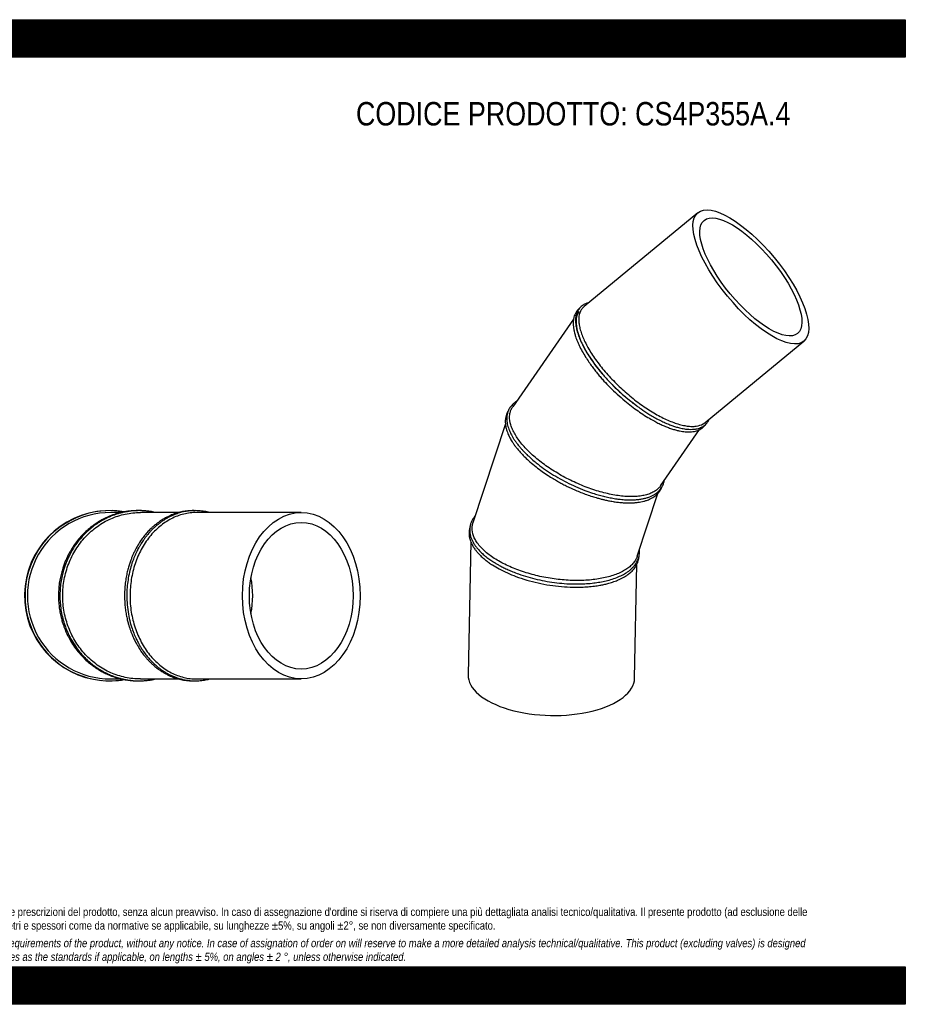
# Model space of a CAD drawing. Header units: millimetres. Extents: x 0 to 2970, y 0 to 2100.
# Tile 2 of 2: x 1082 to 2970, y 0 to 2100. Entities that reach past the tile are written whole.
import ezdxf

# ---------------------------------------------------------------- set-up
doc = ezdxf.new("R2010")
doc.units = ezdxf.units.MM
doc.header["$LTSCALE"] = 10
doc.layers.add('Default', color=7, linetype='Continuous')
doc.layers.add('TUBO_X_GOMITO_45', color=7, linetype='Continuous')

# ---------------------------------------------------------------- blocks, each defined once
blk = doc.blocks.new('SE1')
at = {"layer": 'TUBO_X_GOMITO_45', "color": 7, "linetype": 'Continuous'}
for p, q in [((2527.8, 1688.3), (2285.4, 1488.3)), ((2262.9, 1461.3), (2133.2, 1274.1)), ((2543.1, 1240.7), (2753.7, 1414.5)), ((2117.6, 1238.3), (2048.5, 1027.2)), ((2448.4, 1105.8), (2531.6, 1225.9)), ((2398.7, 955.8), (2442.4, 1089.3)), ((2043.9, 986.4), (2038.1, 702.8)), ((2393, 695.5), (2398, 939))]:
    blk.add_line(p, q, dxfattribs=at)
for major_axis in [(113, -136.9), (-99.5, 120.6)]:
    blk.add_ellipse((2640.8, 1551.4), major_axis=major_axis, ratio=0.364105, dxfattribs=at)
for centre, major_axis, ratio, start_param, end_param in [((2408.5, 1359.7), (131.7, -121.1), 0.397048, 3.196446, 4.985451), ((2215.5, 699.2), (-177.5, 3.6), 0.46865, 0, 3.141593)]:
    blk.add_ellipse(centre, major_axis=major_axis, ratio=ratio, start_param=start_param, end_param=end_param, dxfattribs=at)
for points, knots in [([(2295.2, 1496.4), (2294.3, 1496.2), (2291.3, 1495.4), (2286.4, 1493.4), (2281.3, 1490.3), (2277.2, 1486.6), (2273.7, 1482.4), (2270.5, 1476.9), (2268.1, 1469.7), (2267, 1461.2), (2267.2, 1452), (2268.7, 1442.1), (2271.4, 1431.6), (2275.3, 1420.7), (2280.3, 1409.5), (2286.7, 1397.1), (2295.2, 1382.9), (2305.5, 1367.8), (2317.8, 1351.8), (2332.4, 1334.8), (2349.5, 1317.1), (2367.9, 1300), (2387.1, 1284), (2405.7, 1270.3), (2421.1, 1260.1), (2433.2, 1252.9), (2443.2, 1247.4), (2453.4, 1242.4), (2463.2, 1238), (2472.1, 1234.6), (2480.5, 1231.7), (2489.6, 1229.2), (2499.3, 1227.2), (2508.5, 1226.2), (2515.5, 1226.2), (2520.6, 1226.6), (2524.9, 1227.2), (2529.3, 1228.2), (2533.4, 1229.7), (2536.7, 1231.2), (2539.5, 1232.8), (2542.4, 1234.9), (2546.3, 1238.3), (2548.3, 1241.1), (2549.6, 1243.1)], [0.4465778, 0.4465778, 0.4465778, 0.4465778, 0.4512539, 0.4634166, 0.4757159, 0.4863071, 0.4961284, 0.5082363, 0.5235597, 0.5388486, 0.553433, 0.5678379, 0.5835235, 0.5984715, 0.6116424, 0.6267082, 0.6451322, 0.6631573, 0.6808304, 0.7020839, 0.7241469, 0.746209, 0.7682729, 0.7903414, 0.8090971, 0.8201458, 0.8315213, 0.8434181, 0.8556766, 0.8664935, 0.8759894, 0.8872783, 0.9019905, 0.9158903, 0.9275436, 0.9346026, 0.9409948, 0.949627, 0.9587131, 0.9651388, 0.9702875, 0.9769399, 0.9870097, 1, 1, 1, 1]), ([(2274.2, 1483), (2273.3, 1482.2), (2271.2, 1480.1), (2268.1, 1476.1), (2265.5, 1471.1), (2263.8, 1466.2), (2262.9, 1462.1), (2262.4, 1458.5), (2262.1, 1454.5), (2262.2, 1449.1), (2262.8, 1442.5), (2264, 1435.7), (2265.4, 1430.4), (2266.6, 1426.1), (2268.3, 1421.1), (2270.9, 1414.2), (2275.3, 1404.1), (2278.9, 1397.2), (2281.4, 1392.6)], [0.8541825, 0.8541825, 0.8541825, 0.8541825, 0.8614181, 0.8720145, 0.8839862, 0.8944289, 0.9008482, 0.9067829, 0.9135329, 0.921206, 0.9332915, 0.9444358, 0.9512142, 0.9560305, 0.9624402, 0.9715463, 0.9844995, 1, 1, 1, 1]), ([(2285.4, 1488.3), (2284.8, 1487.8), (2284.3, 1487.4), (2282.1, 1485.2), (2280.6, 1483.4), (2276.8, 1477.4), (2275.2, 1472.6), (2274.1, 1464.4), (2274, 1461.5), (2274.1, 1455.4), (2274.5, 1452.2), (2275.6, 1445.5), (2276.3, 1442.1), (2278.3, 1434.9), (2279.5, 1431.2), (2282.4, 1423.7), (2284, 1419.8), (2287.7, 1411.9), (2289.7, 1407.8), (2294.2, 1399.6), (2296.7, 1395.4), (2301.9, 1386.9), (2304.8, 1382.6), (2310.7, 1374), (2313.9, 1369.7), (2320.5, 1361), (2324, 1356.7), (2334.8, 1343.8), (2342.6, 1335.3), (2354.9, 1322.9), (2359.1, 1318.8), (2367.6, 1310.8), (2372, 1306.9), (2380.8, 1299.3), (2385.3, 1295.6), (2394.2, 1288.4), (2398.7, 1285), (2407.7, 1278.4), (2412.3, 1275.2), (2421.4, 1269.1), (2426, 1266.1), (2435.1, 1260.6), (2439.6, 1258), (2448.5, 1253.1), (2453, 1250.9), (2466, 1244.7), (2474.5, 1241.3), (2486.5, 1237.4), (2490.4, 1236.3), (2498, 1234.5), (2501.6, 1233.8), (2508.6, 1232.9), (2512, 1232.6), (2518.3, 1232.6), (2521.3, 1232.7), (2529.8, 1233.9), (2534.8, 1235.4), (2540.5, 1238.7), (2541.8, 1239.7), (2543.1, 1240.7)], [0.448394, 0.448394, 0.448394, 0.448394, 0.453125, 0.453125, 0.46875, 0.46875, 0.5, 0.5, 0.515625, 0.515625, 0.53125, 0.53125, 0.546875, 0.546875, 0.5625, 0.5625, 0.578125, 0.578125, 0.59375, 0.59375, 0.609375, 0.609375, 0.625, 0.625, 0.640625, 0.640625, 0.65625, 0.65625, 0.6875, 0.6875, 0.703125, 0.703125, 0.71875, 0.71875, 0.734375, 0.734375, 0.75, 0.75, 0.765625, 0.765625, 0.78125, 0.78125, 0.796875, 0.796875, 0.8125, 0.8125, 0.84375, 0.84375, 0.859375, 0.859375, 0.875, 0.875, 0.890625, 0.890625, 0.90625, 0.90625, 0.9375, 0.9375, 0.9484121, 0.9484121, 0.9484121, 0.9484121]), ([(2281.4, 1392.6), (2283.9, 1388.2), (2287.9, 1381.3), (2295.3, 1370), (2301.9, 1360.8), (2308.4, 1352.3), (2314.5, 1344.6), (2321, 1336.9), (2329.6, 1327.3), (2341.1, 1315.2), (2356, 1300.9), (2371.4, 1287.4), (2386.2, 1275.6), (2400.4, 1265.2), (2414.2, 1256), (2426.9, 1248.3), (2437.9, 1242.2), (2447.4, 1237.5), (2456.4, 1233.4), (2465.3, 1229.9), (2474, 1226.8), (2481.8, 1224.6), (2489, 1222.9), (2495.2, 1221.8), (2500.5, 1221.2), (2504.8, 1220.9), (2509.2, 1220.8), (2514.5, 1221), (2520.2, 1221.8), (2525.3, 1223.1), (2530, 1224.9), (2534.6, 1227.4), (2538.9, 1230.6), (2541.7, 1233.6), (2543, 1235.3), (2543.3, 1235.7)], [0, 0, 0, 0, 0.0148247, 0.0278337, 0.0390269, 0.0484036, 0.0576801, 0.0666955, 0.0758694, 0.0925618, 0.1113527, 0.1301447, 0.1467849, 0.1620764, 0.1778132, 0.1932321, 0.2053473, 0.2155498, 0.2263186, 0.2372917, 0.2478504, 0.2589197, 0.2676749, 0.2768517, 0.284804, 0.290867, 0.2960475, 0.3054019, 0.3161967, 0.3251503, 0.3338598, 0.3440957, 0.3549987, 0.3654197, 0.3680763, 0.3680763, 0.3680763, 0.3680763]), ([(2141.4, 1286.1), (2141.1, 1286), (2138.8, 1284.5), (2135.2, 1281.7), (2131.2, 1277.8), (2128.4, 1274.4), (2126.1, 1270.9), (2124.3, 1267.4), (2122.8, 1263.7), (2121.6, 1259.5), (2120.8, 1254.9), (2120.4, 1249.9), (2120.6, 1245.2), (2121.2, 1240.6), (2122.2, 1235.3), (2123.8, 1229.7), (2125.9, 1224.2), (2128.1, 1219.1), (2130.6, 1214.3), (2133.5, 1209.1), (2137.1, 1203.3), (2141.3, 1197.4), (2145.8, 1191.7), (2150, 1186.6), (2154.2, 1181.9), (2159, 1176.8), (2165.6, 1170.2), (2173.9, 1162.7), (2185, 1153.3), (2198.9, 1142.8), (2215.9, 1131.4), (2234, 1120.7), (2252.8, 1110.8), (2272.1, 1101.9), (2290.2, 1094.7), (2305.6, 1089.5), (2318.1, 1085.8), (2329.4, 1082.8), (2340.9, 1080.3), (2351.9, 1078.4), (2361.3, 1077.1), (2368.7, 1076.4), (2375.1, 1076), (2382.1, 1075.8), (2390.5, 1075.8), (2399.5, 1076.5), (2407.9, 1077.6), (2415.3, 1079.2), (2422.1, 1081.2), (2428.4, 1083.7), (2433.9, 1086.4), (2438.6, 1089.4), (2442.8, 1092.7), (2446.7, 1096.6), (2450, 1100.9), (2452.6, 1105.4), (2454.7, 1110.2), (2455.7, 1114.1), (2456.2, 1116.5), (2456.3, 1117.1)], [0.3392637, 0.3392637, 0.3392637, 0.3392637, 0.3406947, 0.3528221, 0.3623724, 0.3697693, 0.3766992, 0.384201, 0.3912889, 0.3985387, 0.4074164, 0.4164114, 0.4236951, 0.4308282, 0.4394104, 0.4487123, 0.4573412, 0.4646238, 0.4715192, 0.4791624, 0.487663, 0.4967941, 0.5052131, 0.5125702, 0.5186526, 0.525702, 0.535175, 0.5472761, 0.5590552, 0.5774443, 0.5960915, 0.614735, 0.633377, 0.6520196, 0.6706645, 0.6855286, 0.6962031, 0.7071796, 0.7186977, 0.7304813, 0.7410971, 0.7482054, 0.7544115, 0.7622354, 0.7717772, 0.7841416, 0.7953355, 0.8049868, 0.814833, 0.8258016, 0.8355439, 0.8440045, 0.8531011, 0.8628976, 0.872868, 0.8820131, 0.8909968, 0.9007419, 0.9037878, 0.9037878, 0.9037878, 0.9037878]), ([(2123.5, 1265.3), (2122.7, 1264), (2121.1, 1261.1), (2119.1, 1256), (2117.8, 1250.5), (2117.2, 1244.5), (2117.4, 1237.1), (2119.1, 1228), (2122.4, 1218.1), (2126.8, 1208.7), (2131.5, 1200.6), (2136.2, 1193.7), (2140.8, 1187.5), (2146, 1181.2), (2152.3, 1174.1), (2159.9, 1166.2), (2170.6, 1156.3), (2178, 1150.2), (2182.9, 1146.3)], [0.8130422, 0.8130422, 0.8130422, 0.8130422, 0.8211681, 0.8313486, 0.8418813, 0.851381, 0.8626899, 0.8789738, 0.8946787, 0.9087721, 0.9213337, 0.9302278, 0.9391845, 0.9483873, 0.95791, 0.9696851, 0.9837144, 1, 1, 1, 1]), ([(2448.4, 1105.8), (2447.2, 1104), (2445.8, 1102.3), (2442.3, 1098.8), (2440.2, 1097), (2435.5, 1093.8), (2432.9, 1092.3), (2427.2, 1089.6), (2424.1, 1088.4), (2417.5, 1086.4), (2414, 1085.5), (2406.6, 1084.2), (2402.7, 1083.6), (2390.5, 1082.6), (2381.7, 1082.6), (2367.7, 1083.7), (2362.9, 1084.2), (2353.1, 1085.6), (2348.1, 1086.4), (2337.9, 1088.5), (2332.8, 1089.7), (2322.4, 1092.4), (2317.1, 1093.8), (2306.6, 1097.1), (2301.3, 1098.9), (2290.7, 1102.7), (2285.3, 1104.8), (2274.6, 1109.3), (2269.3, 1111.6), (2258.7, 1116.5), (2253.4, 1119.1), (2243.1, 1124.5), (2238, 1127.3), (2227.9, 1133.2), (2223, 1136.2), (2208.5, 1145.4), (2199.4, 1151.9), (2186.6, 1162), (2182.5, 1165.4), (2174.6, 1172.3), (2170.9, 1175.8), (2163.8, 1182.8), (2160.4, 1186.3), (2154.2, 1193.3), (2151.3, 1196.7), (2145.9, 1203.7), (2143.5, 1207.1), (2139.1, 1214), (2137.1, 1217.4), (2133.6, 1224.2), (2132.1, 1227.5), (2129.6, 1234), (2128.7, 1237.2), (2126.6, 1246.5), (2126.2, 1252.4), (2127.3, 1260.6), (2127.9, 1263.2), (2129.7, 1268.2), (2130.9, 1270.6), (2132.6, 1273.3), (2132.9, 1273.7), (2133.1, 1274.1)], [0.0342738, 0.0342738, 0.0342738, 0.0342738, 0.046875, 0.046875, 0.0625, 0.0625, 0.078125, 0.078125, 0.09375, 0.09375, 0.109375, 0.109375, 0.125, 0.125, 0.15625, 0.15625, 0.171875, 0.171875, 0.1875, 0.1875, 0.203125, 0.203125, 0.21875, 0.21875, 0.234375, 0.234375, 0.25, 0.25, 0.265625, 0.265625, 0.28125, 0.28125, 0.296875, 0.296875, 0.3125, 0.3125, 0.34375, 0.34375, 0.359375, 0.359375, 0.375, 0.375, 0.390625, 0.390625, 0.40625, 0.40625, 0.421875, 0.421875, 0.4375, 0.4375, 0.453125, 0.453125, 0.46875, 0.46875, 0.5, 0.5, 0.515625, 0.515625, 0.53125, 0.53125, 0.5342352, 0.5342352, 0.5342352, 0.5342352]), ([(2182.9, 1146.3), (2187.7, 1142.6), (2195.1, 1136.9), (2208, 1128.2), (2218.7, 1121.5), (2228.7, 1115.6), (2237.8, 1110.6), (2247.1, 1105.8), (2256.8, 1101.1), (2267.3, 1096.4), (2278.7, 1091.6), (2290.8, 1087.1), (2302.5, 1083.1), (2313, 1080), (2321.6, 1077.7), (2329.4, 1075.8), (2337.8, 1074), (2347, 1072.3), (2356.8, 1070.9), (2366.2, 1069.9), (2375.2, 1069.4), (2384, 1069.4), (2392.4, 1069.8), (2400, 1070.6), (2406.6, 1071.6), (2412.8, 1073), (2419.4, 1075), (2427.9, 1078.3), (2436.3, 1083.4), (2443.2, 1089.7), (2447.9, 1095.9), (2450, 1100.2), (2450.8, 1102.3), (2450.8, 1102.3)], [0, 0, 0, 0, 0.0154965, 0.0290284, 0.0405936, 0.0501904, 0.0594951, 0.0684708, 0.0776048, 0.0879315, 0.0990161, 0.1106158, 0.1224447, 0.1329444, 0.1409649, 0.1476401, 0.1560632, 0.1660785, 0.1760129, 0.1865875, 0.196262, 0.2061438, 0.216955, 0.22685, 0.2352193, 0.2434188, 0.2527213, 0.2651376, 0.2846686, 0.3002219, 0.3138271, 0.3258625, 0.3258892, 0.3258892, 0.3258892, 0.3258892]), ([(2053.3, 1041.9), (2053.1, 1041.7), (2051.7, 1040), (2049.1, 1036.6), (2046.4, 1032), (2044.6, 1028), (2043.5, 1024.8), (2042.5, 1021.6), (2041.8, 1017.8), (2041.4, 1013.3), (2041.5, 1008.2), (2042.2, 1002.3), (2043.9, 996.1), (2046.5, 989.8), (2049.6, 983.8), (2053.4, 978), (2058.1, 972), (2063.7, 965.8), (2070.3, 959.5), (2078, 953.2), (2086, 947.4), (2093.5, 942.6), (2100, 938.7), (2106.6, 935), (2114.4, 931), (2123.4, 926.8), (2133.9, 922.3), (2147.7, 917.1), (2165.1, 911.4), (2185.5, 906.1), (2206.3, 901.9), (2227.4, 898.8), (2248.4, 896.9), (2268.3, 896.3), (2286.3, 896.8), (2302, 898), (2316, 899.9), (2329.4, 902.4), (2342.5, 905.8), (2355.2, 910.2), (2366.6, 915.3), (2375.4, 920.4), (2381.8, 924.9), (2386.5, 928.9), (2390.6, 933.1), (2394.2, 937.4), (2397.2, 941.9), (2399.7, 946.6), (2401.8, 952), (2403.1, 957.8), (2403.7, 963.8), (2403.5, 967.8), (2403.3, 969.8)], [0.3284595, 0.3284595, 0.3284595, 0.3284595, 0.3297434, 0.3390332, 0.3493094, 0.3562406, 0.3614358, 0.3669091, 0.373733, 0.3814346, 0.3907094, 0.3997842, 0.4116764, 0.4223061, 0.4320388, 0.4421398, 0.4526328, 0.4635218, 0.4749455, 0.4869488, 0.4989763, 0.508554, 0.5157932, 0.5230053, 0.5319238, 0.5421766, 0.5524542, 0.564651, 0.5835012, 0.6021889, 0.6208746, 0.6395598, 0.6582486, 0.6771601, 0.6934897, 0.7087316, 0.7224922, 0.7361919, 0.7512055, 0.7672418, 0.7833188, 0.7981009, 0.8080594, 0.8165052, 0.8255968, 0.8349985, 0.8437028, 0.8518749, 0.8621442, 0.8733126, 0.8831601, 0.893502, 0.893502, 0.893502, 0.893502]), ([(2042.4, 1018), (2041.6, 1015.3), (2040.5, 1011.2), (2040.1, 1004.7), (2040.4, 1000), (2041, 996), (2041.9, 992.3), (2043.1, 988.2), (2045.1, 983.1), (2048.2, 977.3), (2052, 971.3), (2056.5, 965.5), (2061.6, 959.8), (2067.8, 953.8), (2074.7, 947.9), (2082.2, 942.3), (2091.6, 935.9), (2104.6, 928.3), (2121.3, 920.1), (2141, 912), (2162.9, 904.7), (2187.2, 898.4), (2212.1, 893.7), (2237.2, 890.7), (2260, 889.4), (2278.8, 889.6), (2293.9, 890.4), (2306.8, 891.8), (2317.9, 893.5), (2327.3, 895.4), (2336.6, 897.6), (2346.6, 900.6), (2357.8, 904.8), (2368.7, 910.1), (2378.4, 916.2), (2386, 922.4), (2392.3, 929.2), (2397.1, 936.5), (2400, 943.2), (2401.4, 948.5), (2402, 951.8), (2402.2, 953.8), (2402.2, 954.3)], [0, 0, 0, 0, 0.013713, 0.0245722, 0.0322313, 0.0384272, 0.0442618, 0.0512421, 0.0596717, 0.0701522, 0.0811561, 0.0905867, 0.1002648, 0.1116078, 0.1233251, 0.1329231, 0.1438061, 0.1609759, 0.1804737, 0.1991386, 0.2213991, 0.2436538, 0.2659055, 0.2881579, 0.3104158, 0.3271899, 0.34033, 0.3536263, 0.3652895, 0.3745895, 0.3839571, 0.3963607, 0.4099452, 0.4269585, 0.442707, 0.4569056, 0.4705099, 0.4860259, 0.5001353, 0.5074357, 0.5148752, 0.5175485, 0.5175485, 0.5175485, 0.5175485]), ([(2398.7, 955.9), (2398.6, 955.5), (2398.5, 955.2), (2397.4, 952.2), (2396.2, 949.7), (2393.2, 944.7), (2391.4, 942.3), (2387.4, 937.7), (2385.1, 935.4), (2380, 931.2), (2377.2, 929.1), (2371.1, 925.2), (2367.8, 923.4), (2360.8, 919.9), (2357, 918.3), (2349.1, 915.3), (2344.9, 913.9), (2331.8, 910.1), (2322.4, 908.2), (2307.3, 906), (2302.2, 905.4), (2291.6, 904.5), (2286.2, 904.2), (2275.3, 903.9), (2269.7, 903.8), (2258.5, 904.1), (2252.8, 904.3), (2241.5, 905.1), (2235.8, 905.6), (2224.3, 906.9), (2218.5, 907.7), (2207, 909.6), (2201.3, 910.7), (2189.8, 913), (2184.2, 914.4), (2173, 917.2), (2167.5, 918.8), (2156.6, 922.2), (2151.3, 924), (2135.7, 929.6), (2125.7, 933.9), (2111.9, 940.7), (2107.4, 943.1), (2098.9, 948), (2094.9, 950.5), (2087.2, 955.7), (2083.5, 958.3), (2076.8, 963.7), (2073.6, 966.4), (2067.8, 971.9), (2065.2, 974.7), (2060.3, 980.3), (2058.2, 983.2), (2054.3, 988.9), (2052.7, 991.8), (2050, 997.6), (2048.9, 1000.5), (2046.6, 1009), (2046.2, 1014.7), (2047.2, 1022.5), (2047.7, 1024.9), (2048.5, 1027.2)], [0.0136734, 0.0136734, 0.0136734, 0.0136734, 0.015625, 0.015625, 0.03125, 0.03125, 0.046875, 0.046875, 0.0625, 0.0625, 0.078125, 0.078125, 0.09375, 0.09375, 0.109375, 0.109375, 0.125, 0.125, 0.15625, 0.15625, 0.171875, 0.171875, 0.1875, 0.1875, 0.203125, 0.203125, 0.21875, 0.21875, 0.234375, 0.234375, 0.25, 0.25, 0.265625, 0.265625, 0.28125, 0.28125, 0.296875, 0.296875, 0.3125, 0.3125, 0.34375, 0.34375, 0.359375, 0.359375, 0.375, 0.375, 0.390625, 0.390625, 0.40625, 0.40625, 0.421875, 0.421875, 0.4375, 0.4375, 0.453125, 0.453125, 0.46875, 0.46875, 0.5, 0.5, 0.5136483, 0.5136483, 0.5136483, 0.5136483])]:
    blk.add_open_spline(points, degree=3, knots=knots, dxfattribs=at)
blk.add_open_spline([(2549.6, 1243.1), (2550.7, 1244.9), (2551.5, 1246.5), (2552.3, 1248.3)], degree=3, dxfattribs=at)
blk = doc.blocks.new('SE2')
at = {"layer": 'TUBO_X_GOMITO_45', "color": 7, "linetype": 'Continuous'}
for p, q in [((1299.2, 1048.9), (1276.3, 1048.9)), ((1421.4, 1048.9), (1339.5, 1048.9)), ((1682.5, 1048.9), (1459.5, 1048.9)), ((1276.3, 693.9), (1299.3, 693.9)), ((1339.5, 693.9), (1421.3, 693.9)), ((1459.5, 693.9), (1682.5, 693.9))]:
    blk.add_line(p, q, dxfattribs=at)
for centre, radius, start, end in [((1274.2, 871.4), 181.5, 93.1674, 264.5302), ((1275.2, 871.4), 181.5, 80.2888, 279.6507), ((1274.2, 871.4), 181.5, 80.1929, 86.8241), ((1276.3, 871.4), 177.5, 89.998, 270.0022), ((1274.2, 871.4), 181.5, 272.1564, 279.8997)]:
    blk.add_arc(centre, radius, start, end, dxfattribs=at)
for major_axis in [(0, 177.5), (0, 156.4)]:
    blk.add_ellipse((1682.5, 871.4), major_axis=major_axis, ratio=0.707107, dxfattribs=at)
for major_axis, start_param, end_param in [((0, -156.4), 1.324979, 1.816614), ((0, 156.4), 4.466572, 4.958206)]:
    blk.add_ellipse((1453.8, 871.4), major_axis=major_axis, ratio=0.800199, start_param=start_param, end_param=end_param, dxfattribs=at)
for points, knots in [([(1336, 1052.9), (1335.4, 1052.9), (1332.2, 1052.9), (1326.8, 1052.8), (1319.7, 1052.2), (1312.3, 1051.4), (1303.7, 1050), (1293, 1047.5), (1280.2, 1043.6), (1269, 1039), (1260.5, 1034.8), (1255.8, 1032.2), (1252.3, 1030.2), (1249.9, 1028.7), (1247.7, 1027.3), (1244.6, 1025.3), (1240.5, 1022.5), (1234, 1017.7), (1225.3, 1010.5), (1215.2, 1000.6), (1205.6, 989.6), (1197.3, 978.3), (1191.2, 968.5), (1186.7, 960.3), (1183.4, 953.7), (1180.2, 946.6), (1177, 938.6), (1173.9, 929.6), (1170.9, 919.2), (1168.3, 907.8), (1166.1, 894.1), (1165.5, 885.6), (1165.2, 880.3)], [0.7562972, 0.7562972, 0.7562972, 0.7562972, 0.7578769, 0.7653894, 0.7716502, 0.7779453, 0.7863477, 0.7961688, 0.8089322, 0.8239168, 0.8300369, 0.835386, 0.8389542, 0.8410538, 0.8432339, 0.8463108, 0.8513543, 0.8569431, 0.8685507, 0.8822703, 0.8955364, 0.9080838, 0.919981, 0.9267124, 0.9330172, 0.9395128, 0.9474067, 0.9556983, 0.9650144, 0.9754651, 0.9871934, 1, 1, 1, 1]), ([(1372.8, 1048.9), (1372.4, 1049), (1369.8, 1049.6), (1364.7, 1050.6), (1357.2, 1051.7), (1348.6, 1052.6), (1339.5, 1053), (1330.8, 1052.8), (1323.5, 1052.3), (1317.7, 1051.7), (1313.2, 1051), (1309.6, 1050.4), (1306.2, 1049.8), (1301.5, 1048.8), (1293.9, 1046.9), (1283.9, 1043.7), (1273.2, 1039.5), (1263.9, 1035), (1256.3, 1030.8), (1250.2, 1027), (1245.1, 1023.5), (1239.8, 1019.8), (1233.6, 1014.8), (1225.9, 1008.2), (1217.7, 999.9), (1209.6, 990.7), (1202.2, 980.9), (1196, 971.5), (1191.6, 963.8), (1188.7, 958.2), (1186.6, 954), (1184.9, 950.3), (1183.2, 946.3), (1181, 941.1), (1178.4, 934.1), (1175.4, 924.7), (1172.5, 913.2), (1169.9, 899.6), (1168.4, 885.2), (1167.9, 870.6), (1168.5, 856.1), (1170.2, 841.4), (1173.1, 826.5), (1176.8, 813.4), (1180.2, 803.7), (1182.8, 797.4), (1184.5, 793.3), (1186, 790), (1187.7, 786.5), (1190.5, 781), (1195.6, 772), (1203, 760.7), (1211.4, 750), (1219.1, 741.4), (1226.4, 734.2), (1234.2, 727.4), (1241.7, 721.6), (1248.5, 716.9), (1254.3, 713.2), (1259.9, 710), (1266.3, 706.6), (1274.2, 702.9), (1283.1, 699.4), (1291.8, 696.5), (1299, 694.6), (1304.4, 693.4), (1308.5, 692.5), (1312.3, 691.9), (1316.3, 691.3), (1321.4, 690.7), (1327.9, 690.1), (1335.2, 689.8), (1342.8, 689.9), (1350.4, 690.4), (1358.6, 691.2), (1366.1, 692.4), (1370.9, 693.5), (1372.7, 693.9)], [0.2242302, 0.2242302, 0.2242302, 0.2242302, 0.2255035, 0.2315831, 0.2388612, 0.2470649, 0.2560102, 0.2645845, 0.2714517, 0.276781, 0.281214, 0.2842289, 0.2869548, 0.2909922, 0.2979236, 0.3090611, 0.3203432, 0.3301264, 0.3378412, 0.344465, 0.3500659, 0.3549971, 0.3622137, 0.3720013, 0.3827957, 0.3939447, 0.4052005, 0.4161406, 0.4239544, 0.4287925, 0.4330205, 0.4365082, 0.439667, 0.4445314, 0.4515393, 0.4593559, 0.4705492, 0.4828422, 0.4958551, 0.5085341, 0.5209404, 0.5338929, 0.5474312, 0.5608417, 0.569622, 0.5747559, 0.5787442, 0.5813856, 0.5845552, 0.5890694, 0.5977088, 0.6122594, 0.6253006, 0.634439, 0.6437665, 0.6532828, 0.6625236, 0.6699837, 0.6761871, 0.681493, 0.6880092, 0.6962301, 0.7057656, 0.7150434, 0.7218666, 0.7266184, 0.7306255, 0.7338557, 0.7372686, 0.7420983, 0.7485551, 0.7556481, 0.7627723, 0.7699039, 0.7772579, 0.7860919, 0.7912562, 0.7912562, 0.7912562, 0.7912562]), ([(1454.1, 1052.9), (1453.4, 1052.9), (1450, 1052.9), (1444.4, 1052.7), (1436.9, 1052), (1429.3, 1050.8), (1421.5, 1049), (1414.6, 1047), (1408.7, 1044.8), (1403.3, 1042.7), (1397.5, 1039.9), (1391, 1036.5), (1384.3, 1032.4), (1378.1, 1028.2), (1372.6, 1023.9), (1367.4, 1019.6), (1361.8, 1014.5), (1355.4, 1008), (1348.6, 1000), (1341.3, 990.4), (1334.2, 979.4), (1328.5, 968.9), (1324.4, 960.3), (1321.6, 953.6), (1318.8, 946.5), (1316.1, 938.5), (1313.4, 929.5), (1310.8, 919.2), (1308.6, 907.8), (1306.7, 894.1), (1306.2, 885.6), (1305.9, 880.3)], [0.7553232, 0.7553232, 0.7553232, 0.7553232, 0.7576069, 0.7662281, 0.7739015, 0.7821404, 0.7911903, 0.7996826, 0.8055048, 0.8112474, 0.8180296, 0.826036, 0.8342897, 0.8423253, 0.849391, 0.8554738, 0.8626687, 0.8720461, 0.882548, 0.8932365, 0.9067994, 0.9196893, 0.9265996, 0.9330154, 0.9395206, 0.9474041, 0.9556873, 0.9650007, 0.9754541, 0.9871863, 1, 1, 1, 1]), ([(1487.1, 1048.9), (1485.4, 1049.4), (1481.7, 1050.3), (1476, 1051.3), (1470, 1052.2), (1463.7, 1052.7), (1457.7, 1052.9), (1452.7, 1052.8), (1448.6, 1052.6), (1444.5, 1052.3), (1439.7, 1051.7), (1434.2, 1050.8), (1428.4, 1049.5), (1422.8, 1048), (1417.8, 1046.4), (1412.8, 1044.6), (1407.5, 1042.4), (1401.8, 1039.7), (1396.4, 1036.8), (1391.9, 1034.1), (1388.7, 1032), (1386.3, 1030.4), (1384.3, 1029), (1382, 1027.4), (1379, 1025.1), (1374.9, 1021.8), (1370.1, 1017.6), (1364.8, 1012.6), (1359.4, 1006.9), (1354.3, 1000.9), (1349.8, 995.1), (1346, 989.9), (1342.7, 985), (1339.6, 979.9), (1335.8, 973.5), (1331.5, 965.1), (1327, 955.1), (1322.3, 943), (1318, 929.2), (1314.4, 913.4), (1311.9, 897.2), (1310.6, 880), (1310.6, 861.5), (1312.3, 842.1), (1315.6, 823.1), (1320.1, 806.3), (1325.2, 792), (1329.9, 780.9), (1334.1, 772.5), (1337.7, 766), (1341.4, 759.8), (1345.9, 752.9), (1351.3, 745.5), (1357.6, 737.9), (1364.4, 730.5), (1371.1, 724.1), (1377.2, 719), (1382.2, 715.2), (1386.8, 711.9), (1391.8, 708.7), (1397.7, 705.3), (1404.3, 701.9), (1411.3, 698.8), (1418.6, 696.1), (1426.3, 693.7), (1434.3, 691.9), (1441.8, 690.8), (1449.1, 690.1), (1456.4, 689.8), (1463.6, 690), (1470.1, 690.6), (1475.9, 691.4), (1481.4, 692.5), (1485.1, 693.3), (1487.1, 693.9), (1487.1, 693.9)], [0.3410444, 0.3410444, 0.3410444, 0.3410444, 0.3468931, 0.3533729, 0.3597359, 0.3668535, 0.373826, 0.3792923, 0.3833141, 0.3874024, 0.3925863, 0.3990275, 0.405769, 0.4118141, 0.4175376, 0.4228834, 0.4287174, 0.4357261, 0.4429298, 0.4479583, 0.4519412, 0.4549284, 0.4569208, 0.4593144, 0.4634217, 0.4687512, 0.4752471, 0.4826426, 0.4905123, 0.4983894, 0.5055949, 0.5118228, 0.5169135, 0.5222525, 0.5286363, 0.5378952, 0.5485079, 0.558747, 0.5729667, 0.5874095, 0.60185, 0.6162888, 0.6328326, 0.6501582, 0.6675108, 0.6839227, 0.6966857, 0.708471, 0.7168714, 0.7227056, 0.7293317, 0.7369436, 0.7461635, 0.7557626, 0.7656259, 0.7755366, 0.7835573, 0.7895008, 0.794845, 0.8009828, 0.8078861, 0.8160386, 0.8243457, 0.8322124, 0.841044, 0.8503241, 0.8585198, 0.865972, 0.8742425, 0.8824084, 0.8895711, 0.8955188, 0.9013087, 0.9078352, 0.9079402, 0.9079402, 0.9079402, 0.9079402]), ([(1339.5, 693.9), (1334.1, 693.9), (1328.8, 694.2), (1318.1, 695.3), (1312.7, 696.1), (1302.1, 698.4), (1296.9, 699.8), (1286.5, 703.1), (1281.4, 705.1), (1266.4, 711.7), (1256.8, 717.2), (1243.3, 726.9), (1238.9, 730.3), (1230.5, 737.7), (1226.5, 741.6), (1218.8, 749.8), (1215.2, 754.1), (1208.3, 763.1), (1205.1, 767.7), (1199.1, 777.3), (1196.4, 782.2), (1191.2, 792.4), (1188.9, 797.7), (1184.7, 808.5), (1182.9, 814), (1179.7, 825.2), (1178.4, 830.9), (1175.1, 848), (1174.1, 859.7), (1174.1, 877.3), (1174.3, 883.1), (1175.4, 894.8), (1176.2, 900.6), (1178.4, 912), (1179.7, 917.7), (1182.9, 928.8), (1184.7, 934.3), (1188.8, 944.9), (1191.1, 950.1), (1196.2, 960.3), (1199, 965.3), (1205.1, 975), (1208.3, 979.7), (1215.2, 988.7), (1218.9, 993), (1226.6, 1001.2), (1230.6, 1005.1), (1239, 1012.5), (1243.4, 1016), (1256.9, 1025.6), (1266.5, 1031.1), (1281.5, 1037.7), (1286.6, 1039.7), (1297, 1043), (1302.2, 1044.4), (1312.8, 1046.7), (1318.2, 1047.5), (1328.9, 1048.6), (1334.2, 1048.9), (1339.5, 1048.9)], [0.2501464, 0.2501464, 0.2501464, 0.2501464, 0.265625, 0.265625, 0.28125, 0.28125, 0.296875, 0.296875, 0.3125, 0.3125, 0.34375, 0.34375, 0.359375, 0.359375, 0.375, 0.375, 0.390625, 0.390625, 0.40625, 0.40625, 0.421875, 0.421875, 0.4375, 0.4375, 0.453125, 0.453125, 0.46875, 0.46875, 0.5, 0.5, 0.515625, 0.515625, 0.53125, 0.53125, 0.546875, 0.546875, 0.5625, 0.5625, 0.578125, 0.578125, 0.59375, 0.59375, 0.609375, 0.609375, 0.625, 0.625, 0.640625, 0.640625, 0.65625, 0.65625, 0.6875, 0.6875, 0.703125, 0.703125, 0.71875, 0.71875, 0.734375, 0.734375, 0.7499353, 0.7499353, 0.7499353, 0.7499353]), ([(1459.5, 1048.9), (1454.9, 1048.9), (1450.4, 1048.6), (1441.2, 1047.5), (1436.6, 1046.7), (1427.5, 1044.4), (1423, 1043), (1414.1, 1039.7), (1409.7, 1037.7), (1396.8, 1031.1), (1388.6, 1025.6), (1377, 1015.9), (1373.2, 1012.5), (1366, 1005.1), (1362.6, 1001.2), (1356, 993), (1352.8, 988.7), (1346.9, 979.7), (1344.2, 975.1), (1339, 965.5), (1336.6, 960.6), (1332.2, 950.4), (1330.2, 945.1), (1326.6, 934.3), (1325, 928.8), (1322.3, 917.7), (1321.2, 912), (1318.4, 894.8), (1317.5, 883.1), (1317.5, 865.6), (1317.7, 859.7), (1318.6, 848.1), (1319.3, 842.3), (1321.1, 830.8), (1322.3, 825.1), (1325, 814), (1326.6, 808.6), (1330.1, 797.9), (1332.1, 792.7), (1336.5, 782.5), (1338.9, 777.5), (1344.1, 767.8), (1346.9, 763.1), (1352.8, 754.1), (1355.9, 749.8), (1362.5, 741.6), (1366, 737.7), (1373.2, 730.3), (1376.9, 726.9), (1388.5, 717.2), (1396.8, 711.7), (1409.7, 705.1), (1414.1, 703.1), (1423, 699.8), (1427.5, 698.4), (1436.6, 696.1), (1441.2, 695.3), (1450.3, 694.2), (1454.9, 693.9), (1459.5, 693.9), (1459.5, 693.9), (1459.5, 693.9)], [0.2501791, 0.2501791, 0.2501791, 0.2501791, 0.265625, 0.265625, 0.28125, 0.28125, 0.296875, 0.296875, 0.3125, 0.3125, 0.34375, 0.34375, 0.359375, 0.359375, 0.375, 0.375, 0.390625, 0.390625, 0.40625, 0.40625, 0.421875, 0.421875, 0.4375, 0.4375, 0.453125, 0.453125, 0.46875, 0.46875, 0.5, 0.5, 0.515625, 0.515625, 0.53125, 0.53125, 0.546875, 0.546875, 0.5625, 0.5625, 0.578125, 0.578125, 0.59375, 0.59375, 0.609375, 0.609375, 0.625, 0.625, 0.640625, 0.640625, 0.65625, 0.65625, 0.6875, 0.6875, 0.703125, 0.703125, 0.71875, 0.71875, 0.734375, 0.734375, 0.75, 0.75, 0.7500333, 0.7500333, 0.7500333, 0.7500333]), ([(1165.2, 880.3), (1165, 875.1), (1164.9, 867), (1165.7, 853.8), (1167.1, 842.1), (1169.2, 830.8), (1171.6, 820.8), (1174.2, 812.4), (1176.6, 805.4), (1179, 799.1), (1181.6, 792.9), (1185.4, 784.9), (1191.1, 774.3), (1199.3, 761.5), (1209.5, 748.4), (1220.1, 737.1), (1229.6, 728.6), (1237, 722.8), (1242.3, 719), (1246.3, 716.3), (1249.6, 714.3), (1254.2, 711.5), (1261, 707.7), (1270.3, 703.2), (1281, 699), (1292.3, 695.4), (1303.9, 692.7), (1314.4, 691), (1323.4, 690.2), (1330.2, 689.9), (1334.2, 689.9), (1335.9, 689.9)], [0, 0, 0, 0, 0.0122491, 0.0234568, 0.0334311, 0.0436797, 0.0532679, 0.0608054, 0.0668465, 0.0727374, 0.0786951, 0.0847314, 0.0962493, 0.1108064, 0.1255705, 0.1410299, 0.1527955, 0.1605164, 0.1668522, 0.1708698, 0.1738896, 0.1775272, 0.1858009, 0.1954725, 0.2064965, 0.2177696, 0.2289468, 0.2398557, 0.2479119, 0.2542779, 0.2591757, 0.2591757, 0.2591757, 0.2591757]), ([(1305.9, 880.3), (1305.8, 875.1), (1305.7, 867), (1306.4, 853.8), (1307.6, 842.1), (1309.4, 830.9), (1311.5, 820.9), (1313.6, 812.4), (1315.7, 805.5), (1317.8, 799.2), (1320, 793), (1323.1, 785.5), (1327.4, 776.1), (1333.4, 764.8), (1340, 754.4), (1346.1, 745.9), (1351.2, 739.7), (1355.7, 734.6), (1360.1, 730.1), (1365, 725.4), (1370.9, 720.1), (1377.7, 714.8), (1384.6, 710.2), (1391, 706.3), (1397.1, 703), (1402.9, 700.3), (1407.9, 698.2), (1411.9, 696.8), (1415.3, 695.6), (1418.8, 694.5), (1423.2, 693.4), (1428.6, 692.1), (1434.8, 691.1), (1441.1, 690.3), (1447, 689.9), (1451.4, 689.9), (1453.8, 689.9), (1454.6, 689.9)], [0, 0, 0, 0, 0.0122557, 0.0234665, 0.0334425, 0.0436763, 0.0532622, 0.0607863, 0.0668278, 0.0727246, 0.0786882, 0.0847317, 0.0946798, 0.1072321, 0.1204082, 0.1294759, 0.137189, 0.1437343, 0.1494176, 0.1558788, 0.1639327, 0.173226, 0.18215, 0.1894914, 0.1966844, 0.2037035, 0.2097637, 0.2140509, 0.2174914, 0.2211594, 0.2259358, 0.2320792, 0.2390001, 0.2464179, 0.2528324, 0.2581521, 0.2608412, 0.2608412, 0.2608412, 0.2608412])]:
    blk.add_open_spline(points, degree=3, knots=knots, dxfattribs=at)

msp = doc.modelspace()

# ---------------------------------------------------------------- hatches: boundary and pattern name
at = {"layer": 'Default', "linetype": 'Continuous'}
h = msp.add_hatch(dxfattribs=at)
h.set_pattern_fill('LINE', scale=0.629921, angle=45, style=0)
h.paths.add_polyline_path([(2970, 2020), (2970, 2100), (0, 2100), (0, 2020)])
for points in [[(2970, 2020), (2970, 2100), (0, 2100), (0, 2020)], [(2970, 0), (2970, 80), (0, 80), (0, 0)]]:
    msp.add_hatch(color=7, dxfattribs=at).paths.add_polyline_path(points)
h = msp.add_hatch(dxfattribs=at)
h.set_pattern_fill('LINE', scale=0.629921, angle=45, style=0)
h.paths.add_polyline_path([(2970, 0), (2970, 80), (0, 80), (0, 0)])

# ---------------------------------------------------------------- linework, layer by layer
at = {"layer": 'Default', "color": 7, "linetype": 'Continuous'}
for p, q in [((0, 2100), (2970, 2100)), ((2970, 2100), (2970, 2020)), ((2970, 2020), (0, 2020)), ((0, 80), (2970, 80)), ((2970, 80), (2970, 0)), ((2970, 0), (0, 0))]:
    msp.add_line(p, q, dxfattribs=at)

# ---------------------------------------------------------------- block references
at = {"layer": 'Default'}
for name in ['SE1', 'SE2']:
    msp.add_blockref(name, (0, 0), dxfattribs=at)

# ---------------------------------------------------------------- texts
at = {"layer": 'Default', "attachment_point": 1}
for s, insert, char_height, width in [('{\\fArial Narrow|b0||i0||c0|p34;\\C7;\\H50.;\\W1.;CODICE PRODOTTO: CS4P355A.4}', (1799.1, 1924.4), 50, 928.511), ("{\\fArial Narrow|b0||i0||c0|p34;\\C7;\\H17.5;\\W1.;PLASTITALIA si riserva il diritto di revisionare la presente specifica, mantenendo la conformità alle prescrizioni del prodotto, senza alcun preavviso. In caso di assegnazione d'ordine si riserva di compiere una più dettagliata analisi tecnico/qualitativa. Il presente prodotto (ad esclusione delle \\P}{\\fArial Narrow|b0||i0||c0|p34;\\C7;\\H17.5;\\W1.;valvole) è progettato per applicazioni non previste dalla direttiva 2014/68/EU. Tolleranza su diametri e spessori come da normative se applicabile, su lunghezze ±5%, su angoli ±2°, se non diversamente specificato.\\P}{\\fArial Narrow|b0||i0||c0|p34;\\C7;\\H5.;\\W1.;   \\P}{\\fArial Narrow|b0||i1||c0|p34;\\C7;\\H17.5;\\W1.;PLASTITALIA on reserves the right to revise this specification, maintaining the conformity to the requirements of the product, without any notice. In case of assignation of order on will reserve to make a more detailed analysis technical/qualitative. This product (excluding valves) is designed \\P}{\\fArial Narrow|b0||i1||c0|p34;\\C7;\\H17.5;\\W1.;for applications not covered by Directive 2014/68 / EU. The tolerance on diameters and thicknesses as the standards if applicable, on lengths ± 5%, on angles ± 2 °, unless otherwise indicated.\\P}", (200, 206), 17.5, 2570)]:
    msp.add_mtext(s, dxfattribs=dict(at, insert=insert, char_height=char_height, width=width))

doc.saveas('drawing.dxf')
